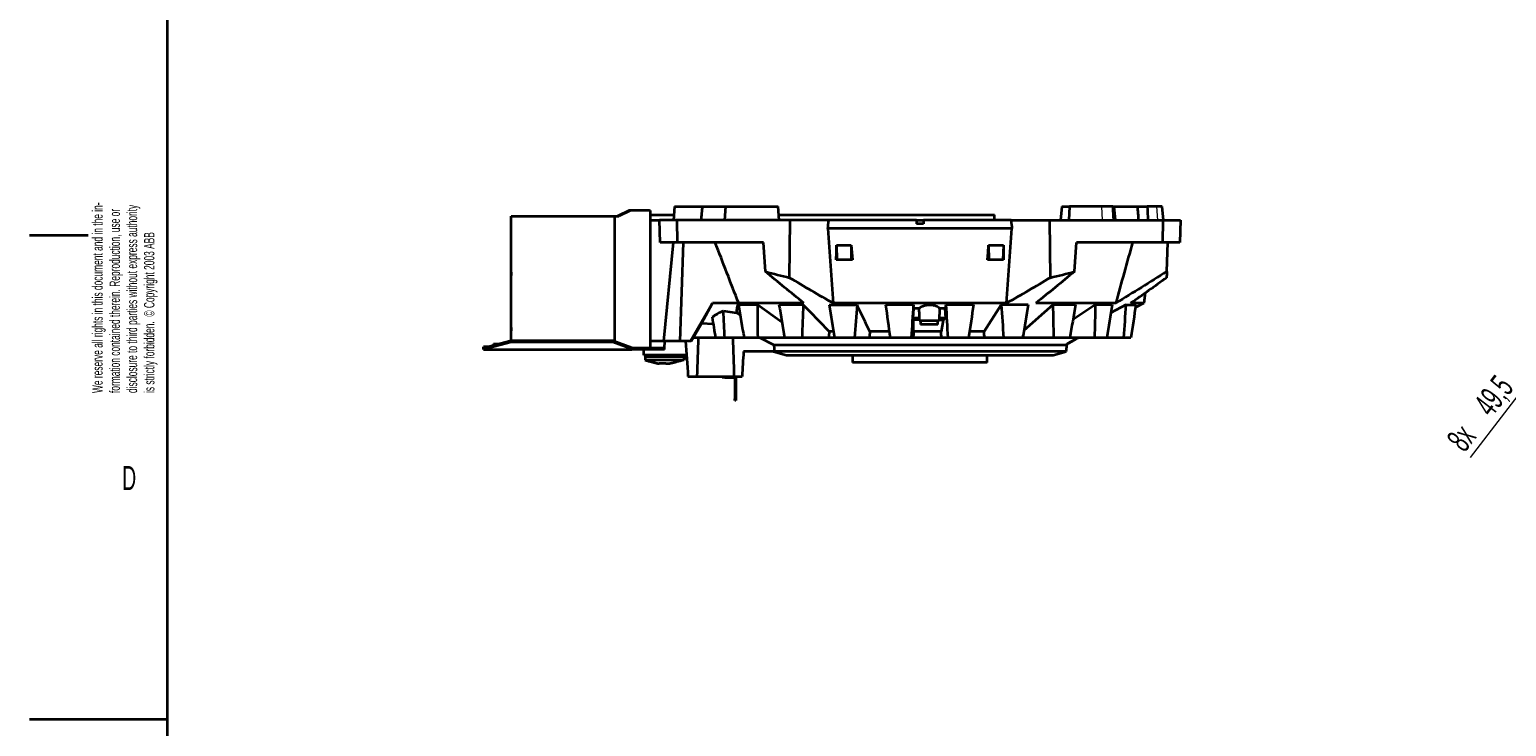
# Model space of a CAD drawing. Header units: millimetres. Extents: x 0 to 6335, y 0 to 44684.
# Tile 2 of 15: x 0 to 2139, y 1389 to 2398. Entities that reach past the tile are written whole.
import ezdxf

# ---------------------------------------------------------------- set-up
doc = ezdxf.new("R2010")
doc.units = ezdxf.units.MM
doc.header["$LTSCALE"] = 10
doc.styles.add('SLDTEXTSTYLE0', font='TXT', dxfattribs={"width": 0.605})
doc.dimstyles.new('SLDDIMSTYLE9', dxfattribs={"dimtxt": 35, "dimasz": 35, "dimexe": 0, "dimexo": 0.0625, "dimgap": 8.75, "dimtad": 1, "dimdec": 1, "dimlfac": 0.4, "dimrnd": 1e-09, "dimzin": 12, "dimdsep": 46, "dimtxsty": 'SLDTEXTSTYLE0', "dimsah": 1, "dimcen": 0.09, "dimadec": 0, "dimazin": 3, "dimtfac": 1, "dimtofl": 0, "dimtmove": 0, "dimatfit": 3, "dimfxl": 1, "dimfrac": 2, "dimtolj": 1, "dimtzin": 12, "dimarcsym": 0})

# ---------------------------------------------------------------- blocks, each defined once
blk = doc.blocks.new('SW_NOTE_0')
at = {"color": 0, "linetype": 'Continuous', "lineweight": 0, "char_height": 15, "attachment_point": 1, "rotation": 90, "style": 'SLDTEXTSTYLE0'}
for s, insert in [('disclosure to third parties without express authority', (30.7, 0)), ('We reserve all rights in this document and in the in-', (-19.3, 0)), ('formation contained therein. Reproduction, use or', (5.7, 0)), ('is strictly forbidden.  © Copyright 2003 ABB', (55.7, 0))]:
    blk.add_mtext(s, dxfattribs=dict(at, insert=insert))
blk = doc.blocks.new('_D_18')
at = {"color": 7, "linetype": 'Continuous', "lineweight": 0}
for p, q in [((2604.4, 1782), (2268.3, 2039.9)), ((2280.2, 2030.7), (2204.9, 1932.6)), ((2204.9, 1932.6), (2086.7, 1778.6)), ((2506.2, 1701.3), (2193, 1941.7))]:
    blk.add_line(p, q, dxfattribs=at)
at = {"color": 7, "linetype": 'Continuous', "lineweight": 18}
for points in [[(2280.2, 2030.7), (2254.9, 2006), (2262.8, 1999.9)], [(2204.9, 1932.6), (2230.1, 1957.3), (2222.2, 1963.4)]]:
    blk.add_solid(points, dxfattribs=at)
at = {"color": 7, "linetype": 'Continuous', "lineweight": 18, "char_height": 35, "attachment_point": 1, "rotation": 52.5, "style": 'SLDTEXTSTYLE0'}
for s, insert in [('49,5', (2090, 1857)), ('8x', (2050.9, 1806))]:
    blk.add_mtext(s, dxfattribs=dict(at, insert=insert))

msp = doc.modelspace()

# ---------------------------------------------------------------- linework, layer by layer
at = {"color": 7, "linetype": 'Continuous', "lineweight": 35}
for p, q in [((200, 100), (200, 4100)), ((934.390842, 2142.028335), (932.641069, 2122.028335)), ((934.390842, 2142.028335), (974.324454, 2142.028335)), ((974.324454, 2142.028335), (1008.276834, 2142.028335)), ((1008.227606, 2142.028335), (1006.477833, 2122.028335)), ((1008.227606, 2142.028335), (1084.227606, 2142.028335)), ((1085.97738, 2122.028335), (1084.227606, 2142.028335)), ((1495.23675, 2142.028335), (1493.486976, 2122.028335)), ((1495.23675, 2142.028335), (1506.366692, 2142.028335)), ((1506.366692, 2142.028335), (1505.254621, 2122.028335)), ((1552.863422, 2142.028335), (1506.366692, 2142.028335)), ((1569.289131, 2142.028335), (1552.863422, 2142.028335)), ((1569.289131, 2142.028335), (1571.23675, 2142.028335)), ((1571.187522, 2142.028335), (1605.139902, 2142.028335)), ((1572.986523, 2122.028335), (1571.23675, 2142.028335)), ((1605.139902, 2142.028335), (1619.082918, 2142.028335)), ((1632.348506, 2142.028335), (1619.082918, 2142.028335)), ((1640.624772, 2142.028335), (1632.348506, 2142.028335)), ((1642.374545, 2122.028335), (1640.624772, 2142.028335)), ((697.733498, 1947.593791), (697.733498, 2128.028335)), ((697.733498, 2128.028335), (847.598664, 2128.028335)), ((847.598664, 1946.655535), (847.598664, 2128.028335)), ((847.598664, 2128.028335), (853.598664, 2128.028335)), ((868.447907, 2136.028335), (851.477344, 2128.028335)), ((870.569227, 2136.028335), (853.598664, 2128.028335)), ((870.569227, 2136.028335), (868.447907, 2136.028335)), ((897.974819, 2136.028335), (870.569227, 2136.028335)), ((897.974819, 2136.028335), (899.732178, 2136.028335)), ((899.732178, 1937.028335), (899.732178, 2136.028335)), ((899.732178, 2130.128335), (933.349727, 2130.128335)), ((899.732178, 2122.028335), (912.313129, 2122.028335)), ((913.430593, 2090.028335), (912.313129, 2122.028335)), ((937.558602, 2122.028335), (912.313129, 2122.028335)), ((937.558602, 2122.028335), (938.021471, 2090.028335)), ((1101.878517, 2122.028335), (937.558602, 2122.028335)), ((1085.268721, 2130.128335), (1397.733498, 2130.128335)), ((1100.865505, 2038.959769), (1101.878517, 2122.028335)), ((1157.711354, 2122.028335), (1101.878517, 2122.028335)), ((1284.732178, 2122.028335), (1157.711354, 2122.028335)), ((1284.732178, 2122.028335), (1284.732178, 2117.028335)), ((1284.732178, 2122.028335), (1294.732178, 2122.028335)), ((1294.732178, 2122.028335), (1294.732178, 2117.028335)), ((1421.753002, 2122.028335), (1294.732178, 2122.028335)), ((1397.733498, 2122.028335), (1397.733498, 2130.128335)), ((1421.753002, 2122.028335), (1477.585839, 2122.028335)), ((1477.585839, 2122.028335), (1478.598851, 2038.959769)), ((1477.585839, 2122.028335), (1641.905754, 2122.028335)), ((1641.442885, 2090.028335), (1641.905754, 2122.028335)), ((1641.905754, 2122.028335), (1667.151227, 2122.028335)), ((1667.151227, 2122.028335), (1666.033763, 2090.028335)), ((85, 2100), (0, 2100)), ((1423.130746, 2110.028335), (1156.33361, 2110.028335)), ((1294.732178, 2117.028335), (1284.732178, 2117.028335)), ((938.021471, 2090.028335), (913.430593, 2090.028335)), ((918.695462, 1947.028335), (932.64393, 2090.028335)), ((1062.949201, 2090.028335), (938.021471, 2090.028335)), ((942.239033, 1947.028335), (947.421209, 2090.028335)), ((1065.85528, 2047.810927), (1062.949201, 2090.028335)), ((1168.835261, 2085.981867), (1190.11367, 2085.981867)), ((1168.835261, 2085.981867), (1169.630405, 2065.028335)), ((1190.11367, 2085.981867), (1190.02045, 2065.028335)), ((1389.350686, 2085.981867), (1410.629095, 2085.981867)), ((1389.350686, 2085.981867), (1389.443906, 2065.028335)), ((1410.629095, 2085.981867), (1409.833951, 2065.028335)), ((1513.609076, 2047.810927), (1516.515155, 2090.028335)), ((1641.442885, 2090.028335), (1516.515155, 2090.028335)), ((1666.033763, 2090.028335), (1641.442885, 2090.028335)), ((1647.361938, 2047.82794), (1648.835609, 2090.028335)), ((1169.630405, 2065.028335), (1168.679999, 2065.028335)), ((1190.02045, 2065.028335), (1169.630405, 2065.028335)), ((1191.960472, 2065.028335), (1190.02045, 2065.028335)), ((1389.443906, 2065.028335), (1387.503884, 2065.028335)), ((1409.833951, 2065.028335), (1389.443906, 2065.028335)), ((1410.784357, 2065.028335), (1409.833951, 2065.028335)), ((697.633498, 2047.092437), (697.733498, 2047.092437)), ((697.633498, 2047.028335), (697.633498, 2042.028335)), ((697.633498, 2047.028335), (697.733498, 2047.028335)), ((697.633498, 2042.028335), (697.733498, 2042.028335)), ((697.633498, 2041.964232), (697.733498, 2041.964232)), ((1616.109645, 2016.820946), (1614.001528, 2002.028335)), ((957.481502, 1947.028335), (989.202633, 2002.028335)), ((973.147241, 1972.788274), (989.202633, 2002.028335)), ((1027.291169, 2002.028335), (989.202633, 2002.028335)), ((1004.571284, 1990.785547), (1024.243328, 1988.112546)), ((1054.461883, 1999.836708), (1026.827836, 1999.836708)), ((1121.655791, 2002.028335), (1027.291169, 2002.028335)), ((1090.012754, 1974.233338), (1054.461883, 1999.836708)), ((1120.835894, 1999.836708), (1085.619774, 1999.836708)), ((1158.321634, 1999.836708), (1198.719908, 1999.836708)), ((1415.253471, 2002.028335), (1164.210885, 2002.028335)), ((1280.27976, 1999.836708), (1239.978906, 1999.836708)), ((1280.32938, 1994.227954), (1279.438892, 1980.543699)), ((1280.32938, 1994.227954), (1280.27976, 1999.836708)), ((1288.72902, 1994.227954), (1280.32938, 1994.227954)), ((1326.507948, 1994.227954), (1318.258851, 1994.227954)), ((1327.538129, 1999.836708), (1326.507948, 1994.227954)), ((1367.364597, 1999.836708), (1327.538129, 1999.836708)), ((1407.669388, 1999.836708), (1382.617695, 1961.016)), ((1446.632415, 1999.836708), (1407.669388, 1999.836708)), ((1482.274768, 1999.836708), (1440.431212, 1962.325979)), ((1573.818684, 2002.028335), (1457.808565, 2002.028335)), ((1515.207742, 1999.836708), (1482.274768, 1999.836708)), ((1543.758689, 1999.836708), (1511.518346, 1978.480964)), ((1568.417282, 1999.836708), (1543.758689, 1999.836708)), ((1587.931123, 1999.836708), (1566.404072, 1987.883671)), ((1587.931123, 1999.836708), (1602.634892, 1999.836708)), ((1614.001528, 2002.028335), (1595.044917, 2002.028335)), ((1614.001528, 2002.028335), (1602.051064, 1996.011243)), ((961.232178, 1952.028335), (973.147241, 1972.788274)), ((990.389739, 1971.900466), (973.147241, 1972.788274)), ((1029.343223, 1985.142068), (1024.243328, 1988.112546)), ((1280.474679, 1977.811527), (1279.438892, 1980.543699)), ((1288.5237, 1980.126276), (1288.794735, 1977.028335)), ((1288.794735, 1977.028335), (1317.669621, 1977.028335)), ((1290.732178, 1977.028335), (1290.732178, 1971.028335)), ((1303.232178, 1971.028335), (1290.732178, 1971.028335)), ((1315.732178, 1971.028335), (1303.232178, 1971.028335)), ((1315.732178, 1971.028335), (1315.732178, 1977.028335)), ((1317.669621, 1977.028335), (1317.940656, 1980.126276)), ((1323.455898, 1977.612396), (1320.406957, 1961.016)), ((1327.256059, 1980.358979), (1323.455898, 1977.612396)), ((697.733498, 1947.593791), (657.733498, 1937.028335)), ((697.633498, 1967.028335), (697.633498, 1962.028335)), ((697.633498, 1967.028335), (697.733498, 1967.028335)), ((697.633498, 1962.028335), (697.733498, 1962.028335)), ((697.733498, 1945.781176), (697.733498, 1947.593791)), ((845.14905, 1947.593791), (697.733498, 1947.593791)), ((845.14905, 1945.781176), (845.14905, 1947.593791)), ((872.244272, 1937.215719), (845.14905, 1947.593791)), ((918.695462, 1947.028335), (899.732178, 1947.028335)), ((942.239033, 1947.028335), (918.695462, 1947.028335)), ((919.732178, 1937.028335), (920.256256, 1947.028335)), ((957.481502, 1947.028335), (942.239033, 1947.028335)), ((958.559585, 1947.028335), (957.481502, 1947.028335)), ((961.444561, 1952.028335), (958.559585, 1947.028335)), ((993.559217, 1952.028335), (961.232178, 1952.028335)), ((1006.536134, 1952.028335), (993.559217, 1952.028335)), ((1035.011537, 1952.028335), (1006.536134, 1952.028335)), ((1054.748975, 1952.028335), (1035.011537, 1952.028335)), ((1093.822648, 1952.028335), (1054.748975, 1952.028335)), ((1078.629665, 1941.406451), (1057.716401, 1952.028335)), ((1118.975533, 1952.028335), (1093.822648, 1952.028335)), ((1157.642942, 1952.028335), (1118.975533, 1952.028335)), ((1165.910437, 1952.028335), (1157.642942, 1952.028335)), ((1164.471516, 1961.016), (1158.326207, 1961.016)), ((1194.838874, 1952.028335), (1165.98467, 1952.028335)), ((1216.327222, 1952.028335), (1194.838874, 1952.028335)), ((1246.57988, 1952.028335), (1216.327222, 1952.028335)), ((1245.30809, 1961.016), (1217.242181, 1961.016)), ((1277.169037, 1952.028335), (1246.57988, 1952.028335)), ((1280.013928, 1952.028335), (1277.169037, 1952.028335)), ((1320.971069, 1952.028335), (1280.013928, 1952.028335)), ((1320.406957, 1961.016), (1280.623462, 1961.016)), ((1330.115848, 1952.028335), (1320.971069, 1952.028335)), ((1360.355357, 1952.028335), (1330.115848, 1952.028335)), ((1383.46165, 1952.028335), (1360.355357, 1952.028335)), ((1382.617695, 1961.016), (1361.702776, 1961.016)), ((1410.899736, 1952.028335), (1383.46165, 1952.028335)), ((1438.728824, 1952.028335), (1410.899736, 1952.028335)), ((1439.564722, 1952.028335), (1438.750032, 1952.028335)), ((1483.426254, 1952.028335), (1439.564722, 1952.028335)), ((1506.948417, 1952.028335), (1483.426254, 1952.028335)), ((1519.043824, 1952.017956), (1503.077343, 1942.983828)), ((1542.752842, 1952.028335), (1506.948417, 1952.028335)), ((1519.06445, 1952.028335), (1519.043825, 1952.017957)), ((1560.365081, 1952.028335), (1542.752842, 1952.028335)), ((1584.836489, 1952.028335), (1560.365081, 1952.028335)), ((1595.33856, 1952.028335), (1584.836489, 1952.028335)), ((697.733498, 1945.781176), (657.733498, 1935.215719)), ((665.305343, 1939.028335), (657.733498, 1939.028335)), ((657.733498, 1937.028335), (657.733498, 1939.028335)), ((657.733498, 1935.215719), (657.733498, 1937.028335)), ((657.733498, 1935.028335), (657.733498, 1935.215719)), ((657.733498, 1935.028335), (872.488885, 1935.028335)), ((672.208498, 1943.108335), (672.208498, 1940.851709)), ((672.208498, 1943.108335), (680.751907, 1943.108335)), ((845.14905, 1945.781176), (697.733498, 1945.781176)), ((759.605521, 1935.028335), (759.605521, 1934.528335)), ((759.897178, 1934.528335), (759.605521, 1934.528335)), ((759.897178, 1934.528335), (759.897178, 1935.028335)), ((788.989678, 1934.528335), (759.897178, 1934.528335)), ((788.989678, 1934.528335), (788.989678, 1935.028335)), ((790.474678, 1934.528335), (790.474678, 1935.028335)), ((819.567178, 1934.528335), (790.474678, 1934.528335)), ((819.567178, 1934.528335), (819.567178, 1935.028335)), ((872.244272, 1935.403103), (845.14905, 1945.781176)), ((872.244272, 1937.215719), (872.244272, 1935.403103)), ((872.733498, 1935.028335), (872.733498, 1937.028335)), ((909.733498, 1937.028335), (872.733498, 1937.028335)), ((909.733498, 1935.028335), (872.733498, 1935.028335)), ((889.732178, 1927.028335), (889.732178, 1935.028335)), ((949.732178, 1927.028335), (889.732178, 1927.028335)), ((891.732178, 1927.028335), (891.732178, 1925.028335)), ((909.733498, 1935.028335), (909.733498, 1937.028335)), ((919.733498, 1937.028335), (909.733498, 1937.028335)), ((919.733498, 1935.028335), (909.733498, 1935.028335)), ((919.733498, 1935.028335), (919.733498, 1937.028335)), ((947.732178, 1927.028335), (947.732178, 1925.028335)), ((949.732178, 1922.028335), (949.732178, 1927.028335)), ((1079.697018, 1932.028335), (1034.256924, 1932.028335)), ((1077.732178, 1932.028335), (1096.502255, 1927.028335)), ((1500.289565, 1941.406451), (1078.629665, 1941.406451)), ((1079.697018, 1932.028335), (1078.629665, 1941.406451)), ((1501.732178, 1932.028335), (1079.697018, 1932.028335)), ((1096.502255, 1927.028335), (1482.962101, 1927.028335)), ((1192.232178, 1927.028335), (1192.232178, 1916.028335)), ((1387.232178, 1916.028335), (1387.232178, 1927.028335)), ((1482.962101, 1927.028335), (1501.732178, 1932.028335)), ((1501.732178, 1932.028335), (1503.077343, 1942.983828)), ((891.732178, 1925.028335), (947.732178, 1925.028335)), ((891.866153, 1925.028335), (891.732178, 1924.528335)), ((891.732178, 1924.528335), (891.732178, 1919.528335)), ((947.732178, 1924.528335), (891.732178, 1924.528335)), ((891.732178, 1919.528335), (910.232178, 1914.528335)), ((947.732178, 1919.528335), (891.732178, 1919.528335)), ((910.484814, 1914.528335), (911.831908, 1914.528335)), ((917.555882, 1914.528335), (911.831908, 1914.528335)), ((921.908474, 1914.528335), (917.555882, 1914.528335)), ((921.908474, 1914.528335), (927.632448, 1914.528335)), ((928.979542, 1914.528335), (927.632448, 1914.528335)), ((947.598203, 1925.028335), (947.732178, 1924.528335)), ((947.732178, 1924.528335), (947.732178, 1919.528335)), ((952.043681, 1922.028335), (949.732178, 1922.028335)), ((1387.232178, 1916.028335), (1192.232178, 1916.028335)), ((953.794398, 1896.028335), (966.794398, 1896.028335)), ((966.794398, 1896.028335), (1020.40794, 1896.028335)), ((1003.232178, 1894.528335), (1003.232178, 1896.028335)), ((1007.232178, 1894.528335), (1003.232178, 1894.528335)), ((1007.232178, 1896.028335), (1007.232178, 1894.528335)), ((1007.232178, 1894.528335), (1021.732178, 1894.528335)), ((1020.40794, 1896.028335), (1032.135137, 1896.028335)), ((1021.732178, 1894.528335), (1021.732178, 1863.528335)), ((1023.232178, 1896.028335), (1023.232178, 1863.528335)), ((1021.732178, 1863.528335), (1023.232178, 1863.528335)), ((1021.732178, 1861.028335), (1021.732178, 1863.528335)), ((1023.232178, 1863.528335), (1023.232178, 1861.028335)), ((1023.232178, 1861.028335), (1021.732178, 1861.028335)), ((0, 1400), (200, 1400))]:
    msp.add_line(p, q, dxfattribs=at)
at = {"color": 8, "linetype": 'Continuous', "lineweight": 18}
for p, q in [((1506.366692, 2142.028335), (1505.398511, 2122.028335)), ((1552.863422, 2142.028335), (1553.929209, 2122.028335)), ((1632.348506, 2142.028335), (1633.73624, 2122.028335))]:
    msp.add_line(p, q, dxfattribs=at)
at = {"color": 7, "linetype": 'Continuous', "lineweight": 35, "flags": 128}
for points in [[(1156.33361, 2110.028335), (1160.273855, 2055.964997), (1164.210885, 2002.028335)], [(1168.679999, 2065.028335), (1168.757943, 2075.505014), (1168.835261, 2085.981867)], [(1190.11367, 2085.981867), (1191.036439, 2075.505014), (1191.960472, 2065.028335)], [(1387.503884, 2065.028335), (1388.427917, 2075.505014), (1389.350686, 2085.981867)], [(1410.629095, 2085.981867), (1410.706413, 2075.505014), (1410.784357, 2065.028335)], [(1327.256059, 1980.358979), (1326.874871, 1987.426546), (1326.507948, 1994.227954)], [(1280.623462, 1961.016), (1280.548944, 1969.425826), (1280.474679, 1977.811527)]]:
    msp.add_lwpolyline(points, dxfattribs=at)
at = {"color": 7, "linetype": 'Continuous', "lineweight": 35}
for centre, major_axis, ratio, start_param, end_param in [((1289.732178, 1954.482878), (320.151252, 0), 0.2494449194, 2.6696939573, 2.7931615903), ((1289.732178, 1990.278021), (265.595367, 0), 0.2879135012, 2.9873192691, 3.1699149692), ((1289.732178, 1953.470753), (309.59849, 0), 0.0874937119, 1.5720673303, 1.6040496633), ((1289.732178, 1956.859211), (235.951846, 0), 0.0888675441, 1.5750656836, 1.6100410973), ((1303.232178, 1980.136127), (14.708909, 0), 0.0874912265, 2.807059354, 3.1492469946), ((1303.232178, 1980.136127), (14.708909, 0), 0.0874912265, 6.2755309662, 6.5291822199), ((1289.732178, 1953.470753), (309.59849, 0), 0.0874937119, 1.4492958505, 1.4809914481), ((1289.732178, 1956.859211), (235.951846, 0), 0.0888675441, 1.427378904, 1.4518715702), ((1398.993239, 3004.21074), (256.871735, 2465.079545), 0.0586172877, 2.0138579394, 2.0178857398), ((1413.11288, 3004.21074), (289.372202, 2465.107612), 0.0324803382, 2.0115626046, 2.0155904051), ((1712.678184, 8005.104717), (564.331541, 8076.517195), 0.0018086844, 2.416498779, 2.4181780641), ((869.843928, 8005.104717), (-560.268764, 8076.516602), 0.0058143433, 3.86473028, 3.866409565), ((1170.159976, 3004.21074), (-280.628617, 2465.09801), 0.0415074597, 4.2666824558, 4.2707102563), ((1186.895283, 3004.21074), (-242.01107, 2465.072881), 0.066571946, 4.2648719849, 4.2664901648)]:
    msp.add_ellipse(centre, major_axis=major_axis, ratio=ratio, start_param=start_param, end_param=end_param, dxfattribs=at)
for points in [[(974.324454, 2142.028335), (973.759243, 2135.364221), (973.208447, 2128.697333), (972.668611, 2122.028335)], [(1570.790211, 2122.028335), (1570.291258, 2128.695052), (1569.790936, 2135.36172), (1569.289131, 2142.028335)], [(1606.795745, 2122.028335), (1606.255976, 2128.696506), (1605.70519, 2135.363316), (1605.139902, 2142.028335)], [(1619.082918, 2142.028335), (1619.422017, 2135.36172), (1619.762259, 2128.695052), (1620.103557, 2122.028335)], [(1156.33361, 2110.028335), (1156.792386, 2114.028413), (1157.251632, 2118.028413), (1157.711354, 2122.028335)], [(1421.753002, 2122.028335), (1422.212725, 2118.028408), (1422.67197, 2114.028407), (1423.130746, 2110.028335)], [(1415.253471, 2002.028335), (1417.883291, 2038.027712), (1420.508873, 2074.027739), (1423.130746, 2110.028335)], [(1027.291169, 2002.028335), (1015.832164, 2031.320686), (1004.49187, 2060.658631), (993.234267, 2090.028335)], [(1573.818684, 2002.028335), (1581.947409, 2031.355928), (1590.062295, 2060.689775), (1598.16675, 2090.028335)], [(1065.85528, 2047.810927), (1077.482225, 2044.690151), (1089.150035, 2041.730814), (1100.865505, 2038.959769)], [(1121.655791, 2002.028335), (1103.050907, 2017.271425), (1084.451762, 2032.536156), (1065.85528, 2047.810927)], [(1513.609076, 2047.810927), (1495.012593, 2032.536156), (1476.413449, 2017.271425), (1457.808565, 2002.028335)], [(1478.598851, 2038.959769), (1490.314321, 2041.730814), (1501.982131, 2044.690151), (1513.609076, 2047.810927)], [(1647.361938, 2047.82794), (1622.853242, 2032.547762), (1598.340416, 2017.277431), (1573.818684, 2002.028335)], [(1647.361938, 2047.82794), (1647.252781, 2044.702091), (1647.149253, 2041.737423), (1647.052291, 2038.960793)], [(1004.571284, 1990.785547), (1005.216164, 1977.865152), (1005.870967, 1964.946062), (1006.536134, 1952.028335)], [(1026.827836, 1999.836708), (1029.542298, 1983.898582), (1032.269958, 1967.962422), (1035.011537, 1952.028335)], [(1054.461883, 1999.836708), (1054.544879, 1983.898582), (1054.640349, 1967.962422), (1054.748975, 1952.028335)], [(1085.619774, 1999.836708), (1088.34381, 1983.898582), (1091.077917, 1967.962422), (1093.822648, 1952.028335)], [(1120.835894, 1999.836708), (1120.206457, 1983.898582), (1119.58617, 1967.962422), (1118.975533, 1952.028335)], [(1158.326207, 1961.016), (1145.827947, 1973.952257), (1133.331531, 1986.893442), (1120.835894, 1999.836708)], [(1158.321634, 1999.836708), (1160.869606, 1983.898582), (1163.423837, 1967.962422), (1165.98467, 1952.028335)], [(1198.719908, 1999.836708), (1197.420933, 1983.898582), (1196.127161, 1967.962422), (1194.838874, 1952.028335)], [(1217.242181, 1961.016), (1211.067026, 1973.952257), (1204.893188, 1986.893442), (1198.719908, 1999.836708)], [(1239.978906, 1999.836708), (1242.177173, 1983.898582), (1244.37746, 1967.962422), (1246.57988, 1952.028335)], [(1280.27976, 1999.836708), (1279.242588, 1983.899919), (1278.205676, 1967.963782), (1277.169037, 1952.028335)], [(1289.338677, 1980.558653), (1289.114525, 1985.114149), (1288.912179, 1989.670626), (1288.72902, 1994.227954)], [(1318.258851, 1994.227954), (1318.025638, 1989.634232), (1317.773009, 1985.041376), (1317.498276, 1980.449517)], [(1327.538129, 1999.836708), (1328.398114, 1983.89991), (1329.257367, 1967.963773), (1330.115848, 1952.028335)], [(1367.364597, 1999.836708), (1365.031711, 1983.898582), (1362.695361, 1967.962422), (1360.355357, 1952.028335)], [(1407.669388, 1999.836708), (1408.752861, 1983.898582), (1409.829763, 1967.962422), (1410.899736, 1952.028335)], [(1446.632415, 1999.836708), (1444.005615, 1983.898582), (1441.371223, 1967.962422), (1438.728824, 1952.028335)], [(1482.274768, 1999.836708), (1482.669124, 1983.898582), (1483.053142, 1967.962422), (1483.426254, 1952.028335)], [(1515.207742, 1999.836708), (1512.46604, 1983.898582), (1509.713136, 1967.962422), (1506.948417, 1952.028335)], [(1543.758689, 1999.836708), (1543.437053, 1983.898582), (1543.102015, 1967.962422), (1542.752842, 1952.028335)], [(1568.417282, 1999.836708), (1565.747519, 1983.898582), (1563.063709, 1967.962422), (1560.365081, 1952.028335)], [(1587.931123, 1999.836708), (1586.915415, 1983.898582), (1585.884154, 1967.962422), (1584.836489, 1952.028335)], [(1602.634892, 1999.836708), (1600.21901, 1983.898582), (1597.78719, 1967.962422), (1595.33856, 1952.028335)], [(988.818961, 1981.748999), (990.392895, 1971.841327), (991.972911, 1961.93443), (993.559217, 1952.028335)], [(950.3603, 1947.028335), (951.460451, 1930.025343), (952.60139, 1913.025091), (953.794398, 1896.028335)], [(968.787971, 1952.028335), (968.097507, 1933.362589), (967.434861, 1914.695856), (966.794398, 1896.028335)], [(1018.792816, 1952.028335), (1019.360399, 1933.362807), (1019.896549, 1914.696054), (1020.40794, 1896.028335)], [(872.733498, 1937.028335), (872.570311, 1937.028335), (872.40746, 1937.0927), (872.244272, 1937.215719)], [(872.244272, 1935.403103), (872.327033, 1935.278324), (872.409742, 1935.153532), (872.488885, 1935.028335)], [(872.733498, 1935.028335), (872.650736, 1935.028335), (872.568026, 1935.028335), (872.488885, 1935.028335)], [(1034.256924, 1932.028335), (1033.547556, 1920.028443), (1032.840308, 1908.028442), (1032.135137, 1896.028335)]]:
    msp.add_open_spline(points, degree=3, dxfattribs=at)
for points, knots in [([(1100.865505, 2038.959769), (1111.383451, 2032.698821), (1121.917226, 2026.48011), (1143.027729, 2014.157297), (1153.604365, 2008.052946), (1164.210885, 2002.028335)], [0, 0, 0, 0, 0.5, 0.5, 1, 1, 1, 1]), ([(1478.598851, 2038.959769), (1468.078174, 2032.697195), (1457.542751, 2026.477533), (1436.431916, 2014.154567), (1425.85659, 2008.051014), (1415.253471, 2002.028335)], [0, 0, 0, 0, 0.5, 0.5, 1, 1, 1, 1]), ([(1647.052291, 2038.960793), (1638.411038, 2032.700348), (1629.759139, 2026.481872), (1612.426456, 2014.158799), (1603.745735, 2008.053953), (1595.044917, 2002.028335)], [0, 0, 0, 0, 0.5, 0.5, 1, 1, 1, 1]), ([(1318.258851, 1994.227954), (1317.808975, 1994.929193), (1317.155859, 1995.584642), (1316.064565, 1996.344205), (1315.831145, 1996.493687), (1315.342465, 1996.781732), (1315.086912, 1996.920622), (1314.286716, 1997.322038), (1313.708742, 1997.569403), (1312.771946, 1997.909077), (1312.447994, 1998.017052), (1311.775522, 1998.222028), (1311.425566, 1998.31932), (1310.358279, 1998.588521), (1309.618395, 1998.739771), (1308.46575, 1998.924338), (1308.074367, 1998.978777), (1307.276804, 1999.073073), (1306.869508, 1999.113015), (1305.631807, 1999.209295), (1304.796652, 1999.241574), (1303.106062, 1999.24167), (1302.274335, 1999.209628), (1300.626406, 1999.084581), (1299.810114, 1998.991274), (1298.204727, 1998.743121), (1297.434971, 1998.591431), (1296.326306, 1998.325078), (1295.964454, 1998.229788), (1295.256033, 1998.026246), (1294.908339, 1997.917604), (1293.896432, 1997.574707), (1293.26929, 1997.325937), (1292.102906, 1996.790545), (1291.562494, 1996.503148), (1290.07992, 1995.588568), (1289.305852, 1994.931059), (1288.72902, 1994.227954)], [0, 0, 0, 0, 0.125, 0.125, 0.15625, 0.15625, 0.1875, 0.1875, 0.25, 0.25, 0.28125, 0.28125, 0.3125, 0.3125, 0.375, 0.375, 0.40625, 0.40625, 0.4375, 0.4375, 0.5, 0.5, 0.5625, 0.5625, 0.625, 0.625, 0.6875, 0.6875, 0.71875, 0.71875, 0.75, 0.75, 0.8125, 0.8125, 0.875, 0.875, 1, 1, 1, 1]), ([(1500.289557, 1941.406447), (1501.1463, 1941.884835), (1502.871494, 1942.848149), (1505.477992, 1944.311655), (1508.120567, 1945.801098), (1510.799438, 1947.317097), (1513.514777, 1948.859611), (1516.266641, 1950.428161), (1518.114146, 1951.485763), (1519.043823, 1952.017956)], [0, 0, 0, 0, 0.1372116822, 0.2762984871, 0.4172648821, 0.560114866, 0.7048520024, 0.8514794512, 1, 1, 1, 1]), ([(891.732178, 1919.528335), (895.079473, 1918.672762), (898.427291, 1917.821266), (903.449317, 1916.546469), (905.123595, 1916.123711), (907.637193, 1915.507184), (908.47536, 1915.304105), (909.732972, 1915.002401), (910.152216, 1914.901964), (910.991264, 1914.706836), (911.410994, 1914.611418), (911.831908, 1914.528335)], [0, 0, 0, 0, 0.5, 0.5, 0.75, 0.75, 0.875, 0.875, 0.9375, 0.9375, 1, 1, 1, 1]), ([(947.732178, 1919.528335), (944.384883, 1918.672762), (941.037065, 1917.821266), (936.015039, 1916.546469), (934.340761, 1916.123711), (931.827163, 1915.507184), (930.988996, 1915.304105), (929.731384, 1915.002401), (929.31214, 1914.901964), (928.473092, 1914.706836), (928.053362, 1914.611418), (927.632448, 1914.528335)], [0, 0, 0, 0, 0.5, 0.5, 0.75, 0.75, 0.875, 0.875, 0.9375, 0.9375, 1, 1, 1, 1])]:
    msp.add_open_spline(points, degree=3, knots=knots, dxfattribs=at)

# ---------------------------------------------------------------- block references
at = {"color": 7, "linetype": 'Continuous', "lineweight": 0}
msp.add_blockref('SW_NOTE_0', (110.188609, 1872.018061), dxfattribs=at)

# ---------------------------------------------------------------- texts
at = {"color": 7, "linetype": 'Continuous', "lineweight": 0, "insert": (134.051431, 1766.489063), "char_height": 35, "attachment_point": 1, "style": 'SLDTEXTSTYLE0'}
msp.add_mtext('D', dxfattribs=at)

# ---------------------------------------------------------------- dimensions: what is measured, and where the dimension line sits
at = {"color": 7, "linetype": 'Continuous', "lineweight": 18}
dim = msp.add_linear_dim(base=(2204.851671, 1932.551187), p1=(2605.977244, 1780.74017), p2=(2507.834109, 1700.064585), angle=52.5, text='8x <>', dimstyle='SLDDIMSTYLE9', dxfattribs=at)
dim.commit()
dim.dimension.update_dxf_attribs({"geometry": '_D_18', "text_midpoint": (2134.719588, 1841.153277), "dimtype": 160})

doc.saveas('drawing.dxf')
